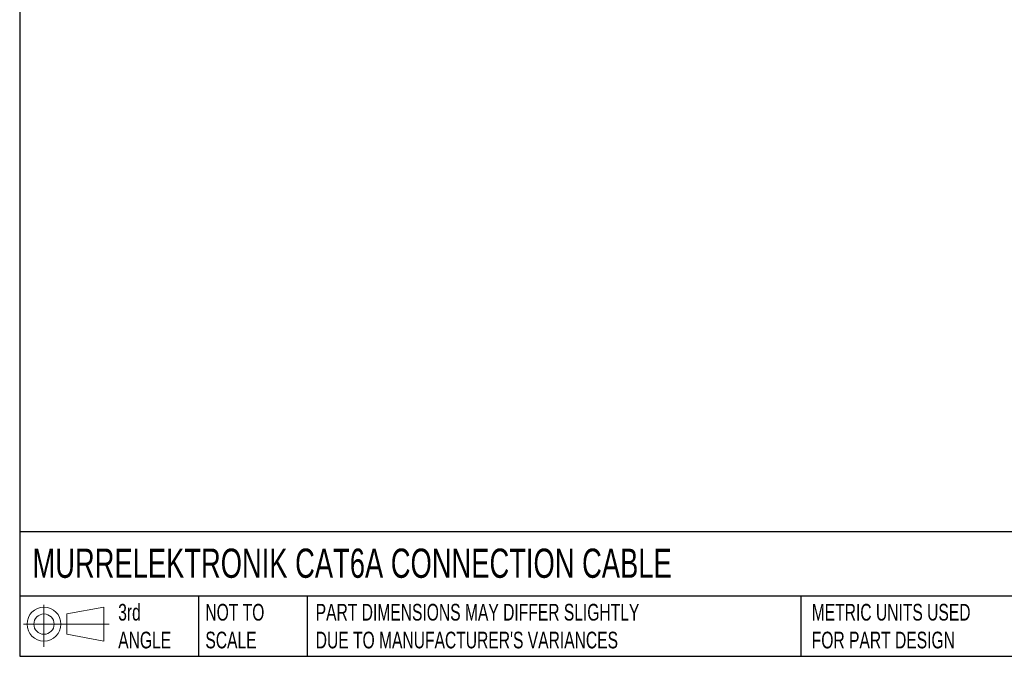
# Model space of a CAD drawing. Header units: millimetres. Extents: x 6 to 273, y 6 to 210.
# Tile 1 of 10: x 6 to 131, y 6 to 87. Entities that reach past the tile are written whole.
import ezdxf

# ---------------------------------------------------------------- set-up
doc = ezdxf.new("R2010")
doc.units = ezdxf.units.MM
doc.linetypes.add('SLD-Solid', pattern=[0])
doc.layers.add('SLD-DEFPOINTS', color=7, linetype='Continuous')
doc.layers.add('TEXT', color=140, linetype='SLD-Solid', lineweight=25)
doc.styles.add('SLDTEXTSTYLE0', font='TXT', dxfattribs={"width": 0.7})

# ---------------------------------------------------------------- blocks, each defined once
blk = doc.blocks.new('Block11')
at = {"color": 7, "linetype": 'SLD-Solid', "lineweight": 18}
for p, q in [((2.59, 5.31), (2.59, 0)), ((5.48, 4.17), (10.18, 5.03)), ((10.18, 5.03), (10.18, 0.73)), ((5.48, 1.6), (5.48, 4.17)), ((0, 2.88), (10.87, 2.88)), ((5.48, 1.6), (10.18, 0.73))]:
    blk.add_line(p, q, dxfattribs=at)
for radius in [2.15, 1.29]:
    blk.add_circle((2.59, 2.88), radius, dxfattribs=at)
blk = doc.blocks.new('Block12')
at = {"layer": 'SLD-DEFPOINTS'}
blk.add_blockref('Block11', (0, 0), dxfattribs=at)

msp = doc.modelspace()

# ---------------------------------------------------------------- linework, layer by layer
at = {"layer": 'TEXT'}
for p, q in [((6.35, 209.55), (6.35, 6.35)), ((273.05, 22.13), (6.35, 22.13)), ((273.05, 13.97), (6.35, 13.97)), ((29.04, 13.97), (29.04, 6.35)), ((42.84, 13.97), (42.84, 6.35)), ((105.48, 13.97), (105.48, 6.35)), ((6.35, 6.35), (273.05, 6.35))]:
    msp.add_line(p, q, dxfattribs=at)

# ---------------------------------------------------------------- block references
at = {"layer": 'SLD-DEFPOINTS'}
msp.add_blockref('Block12', (6.84, 7.55), dxfattribs=at)

# ---------------------------------------------------------------- texts
at = {"layer": 'TEXT', "attachment_point": 1, "style": 'SLDTEXTSTYLE0'}
for s, insert, char_height in [('MURRELEKTRONIK CAT6A CONNECTION CABLE', (7.97, 20.01), 3.7042), ('3rd^JANGLE', (18.85, 13), 2.117), ('NOT TO^JSCALE', (29.91, 13), 2.1167), ("PART DIMENSIONS MAY DIFFER SLIGHTLY ^JDUE TO MANUFACTURER'S VARIANCES", (43.91, 13), 2.1167), ('METRIC UNITS USED ^JFOR PART DESIGN', (106.85, 13), 2.1167)]:
    msp.add_mtext(s, dxfattribs=dict(at, insert=insert, char_height=char_height))

doc.saveas('drawing.dxf')
